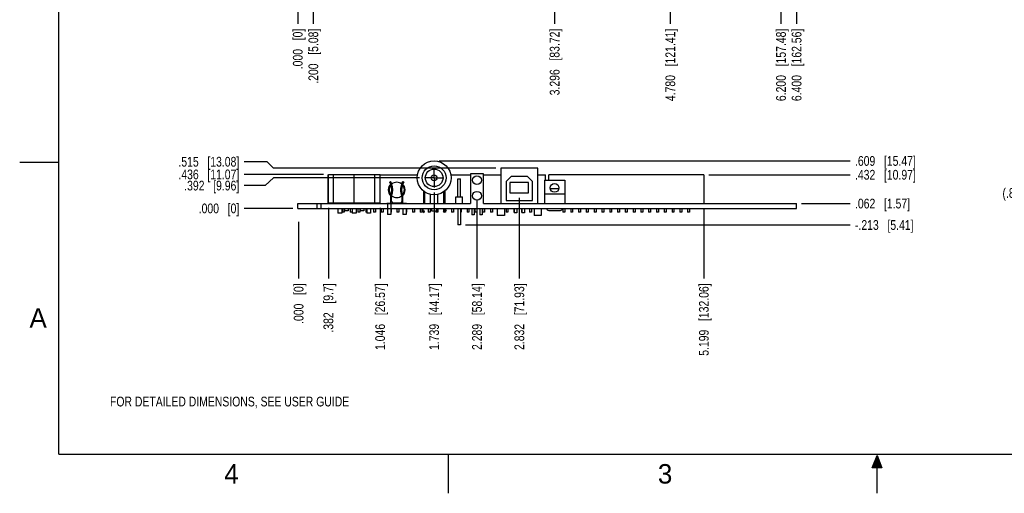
# Model space of a CAD drawing. Header units: inches. Extents: x 0 to 22, y 0 to 17.
# Tile 1 of 11: x 0 to 12.6, y 0 to 6.1. Entities that reach past the tile are written whole.
import ezdxf

# ---------------------------------------------------------------- set-up
doc = ezdxf.new("R2010")
doc.units = ezdxf.units.IN
doc.header["$LTSCALE"] = 1.21
doc.header["$MEASUREMENT"] = 0
doc.linetypes.add('CENTER', pattern=[0.6, 0.375, -0.075, 0.075, -0.075])
doc.layers.get('0').update_dxf_attribs({"linetype": 'CONTINUOUS'})
for name, color, linetype in [('02___PRT_ALL_AXES', 7, 'CONTINUOUS'), ('DETAIL', 7, 'CONTINUOUS'), ('DIMENSIONS', 7, 'CONTINUOUS')]:
    doc.layers.add(name, color=color, linetype=linetype)
doc.styles.get("Standard").update_dxf_attribs({"font": 'txt', "width": 0.8})
doc.styles.add('TEXTSTYLE_2', font='txt')
doc.dimstyles.new('DIMSTYLE_1', dxfattribs={"dimtxt": 0.125, "dimasz": 0.18, "dimexe": 0.18, "dimexo": 0.0625, "dimgap": 0.09, "dimtad": 0, "dimtih": 1, "dimtoh": 1, "dimdec": 3, "dimzin": 4, "dimdsep": 46, "dimtxsty": 'STANDARD', "dimblk": '_FILLED', "dimblk1": '_FILLED', "dimblk2": '_FILLED', "dimcen": 0.09, "dimadec": 0, "dimazin": 0, "dimtp": 0.01, "dimtm": 0.01, "dimtfac": 1, "dimtdec": 3, "dimtofl": 0, "dimtmove": 0, "dimatfit": 3, "dimldrblk": '_FILLED', "dimfxl": 1, "dimtolj": 1, "dimtzin": 4, "dimarcsym": 0})
doc.dimstyles.new('DIMSTYLE_3', dxfattribs={"dimtxt": 0.125, "dimasz": 0.18, "dimexe": 0.18, "dimexo": 0.0625, "dimgap": 0.09, "dimtad": 0, "dimtih": 1, "dimtoh": 1, "dimdec": 3, "dimzin": 4, "dimdsep": 46, "dimtxsty": 'STANDARD', "dimblk": '_FILLED', "dimblk1": '_FILLED', "dimblk2": '_FILLED', "dimcen": 0.09, "dimadec": 0, "dimazin": 0, "dimtp": 0.01, "dimtm": 0.01, "dimtfac": 1, "dimtdec": 3, "dimtofl": 0, "dimtmove": 0, "dimatfit": 3, "dimldrblk": '_FILLED', "dimfxl": 1, "dimtolj": 1, "dimtzin": 4, "dimarcsym": 0})

# ---------------------------------------------------------------- blocks, each defined once
blk = doc.blocks.new('*D2')
at = {"layer": 'DIMENSIONS', "color": 2, "linetype": 'CONTINUOUS'}
blk.add_line((9.967, 6.651), (9.967, 6.026), dxfattribs=at)
at = {"layer": 'DIMENSIONS', "color": 2, "linetype": 'CONTINUOUS', "insert": (9.905, 5.964), "char_height": 0.125, "width": 1.425, "attachment_point": 3, "rotation": 90, "line_spacing_factor": 0.9}
blk.add_mtext('6.400{\\Ftxt.shx;\\W1.000000;\\H0.125000; }[162.56]', dxfattribs=at)
blk = doc.blocks.new('_FILLED')
at = {"color": 0, "linetype": 'BYBLOCK'}
blk.add_solid([(0, 0), (-1, 0.174), (-1, -0.174)], dxfattribs=at)
blk = doc.blocks.new('*D3')
at = {"layer": 'DIMENSIONS', "color": 2, "linetype": 'CONTINUOUS'}
blk.add_line((3.567, 6.651), (3.567, 6.026), dxfattribs=at)
at = {"layer": 'DIMENSIONS', "color": 2, "linetype": 'CONTINUOUS', "insert": (3.505, 5.964), "char_height": 0.125, "width": 0.825, "attachment_point": 3, "rotation": 90, "line_spacing_factor": 0.9}
blk.add_mtext('.000{\\Ftxt.shx;\\W1.000000;\\H0.125000; }[0]', dxfattribs=at)
blk = doc.blocks.new('*D9')
at = {"layer": 'DIMENSIONS', "color": 2, "linetype": 'CONTINUOUS'}
blk.add_line((3.767, 6.83), (3.767, 6.026), dxfattribs=at)
at = {"layer": 'DIMENSIONS', "color": 2, "linetype": 'CONTINUOUS', "insert": (3.705, 5.964), "char_height": 0.125, "width": 1.125, "attachment_point": 3, "rotation": 90, "line_spacing_factor": 0.9}
blk.add_mtext('.200{\\Ftxt.shx;\\W1.000000;\\H0.125000; }[5.08]', dxfattribs=at)
blk = doc.blocks.new('*D10')
at = {"layer": 'DIMENSIONS', "color": 2, "linetype": 'CONTINUOUS'}
blk.add_line((9.767, 6.726), (9.767, 6.026), dxfattribs=at)
at = {"layer": 'DIMENSIONS', "color": 2, "linetype": 'CONTINUOUS', "insert": (9.705, 5.964), "char_height": 0.125, "width": 1.425, "attachment_point": 3, "rotation": 90, "line_spacing_factor": 0.9}
blk.add_mtext('6.200{\\Ftxt.shx;\\W1.000000;\\H0.125000; }[157.48]', dxfattribs=at)
blk = doc.blocks.new('*D11')
at = {"layer": 'DIMENSIONS', "color": 2, "linetype": 'CONTINUOUS'}
blk.add_line((8.347, 9.061), (8.347, 6.026), dxfattribs=at)
at = {"layer": 'DIMENSIONS', "color": 2, "linetype": 'CONTINUOUS', "insert": (8.285, 5.964), "char_height": 0.125, "width": 1.425, "attachment_point": 3, "rotation": 90, "line_spacing_factor": 0.9}
blk.add_mtext('4.780{\\Ftxt.shx;\\W1.000000;\\H0.125000; }[121.41]', dxfattribs=at)
blk = doc.blocks.new('*D32')
at = {"layer": 'DIMENSIONS', "color": 2, "linetype": 'CONTINUOUS'}
blk.add_line((6.863, 6.83), (6.863, 6.026), dxfattribs=at)
at = {"layer": 'DIMENSIONS', "color": 2, "linetype": 'CONTINUOUS', "insert": (6.801, 5.964), "char_height": 0.125, "width": 1.325, "attachment_point": 3, "rotation": 90, "line_spacing_factor": 0.9}
blk.add_mtext('3.296{\\Ftxt.shx;\\W1.000000;\\H0.125000; }[83.72]', dxfattribs=at)
blk = doc.blocks.new('*D34')
at = {"layer": 'DIMENSIONS', "color": 2, "linetype": 'CONTINUOUS'}
for p, q in [((3.258, 4.05), (3.149, 3.951)), ((5.129, 4.05), (3.258, 4.05)), ((3.149, 3.951), (2.88, 3.951))]:
    blk.add_line(p, q, dxfattribs=at)
at = {"layer": 'DIMENSIONS', "color": 2, "linetype": 'CONTINUOUS', "insert": (2.817, 4.013), "char_height": 0.125, "width": 1.125, "attachment_point": 3, "line_spacing_factor": 0.9}
blk.add_mtext('.392{\\Ftxt.shx;\\W1.000000;\\H0.125000; }[9.96]', dxfattribs=at)
blk = doc.blocks.new('*D35')
at = {"layer": 'DIMENSIONS', "color": 2, "linetype": 'CONTINUOUS'}
blk.add_line((3.505, 3.658), (2.88, 3.658), dxfattribs=at)
at = {"layer": 'DIMENSIONS', "color": 2, "linetype": 'CONTINUOUS', "insert": (2.817, 3.72), "char_height": 0.125, "width": 0.825, "attachment_point": 3, "line_spacing_factor": 0.9}
blk.add_mtext('.000{\\Ftxt.shx;\\W1.000000;\\H0.125000; }[0]', dxfattribs=at)
blk = doc.blocks.new('*D36')
at = {"layer": 'DIMENSIONS', "color": 2, "linetype": 'CONTINUOUS'}
blk.add_line((3.898, 4.094), (2.88, 4.094), dxfattribs=at)
at = {"layer": 'DIMENSIONS', "color": 2, "linetype": 'CONTINUOUS', "insert": (2.817, 4.156), "char_height": 0.125, "width": 1.225, "attachment_point": 3, "line_spacing_factor": 0.9}
blk.add_mtext('.436{\\Ftxt.shx;\\W1.000000;\\H0.125000; }[11.07]', dxfattribs=at)
blk = doc.blocks.new('*D37')
at = {"layer": 'DIMENSIONS', "color": 2, "linetype": 'CONTINUOUS'}
for p, q in [((3.176, 4.257), (2.88, 4.257)), ((3.256, 4.173), (3.176, 4.257)), ((6.111, 4.173), (3.256, 4.173))]:
    blk.add_line(p, q, dxfattribs=at)
at = {"layer": 'DIMENSIONS', "color": 2, "linetype": 'CONTINUOUS', "insert": (2.817, 4.319), "char_height": 0.125, "width": 1.225, "attachment_point": 3, "line_spacing_factor": 0.9}
blk.add_mtext('.515{\\Ftxt.shx;\\W1.000000;\\H0.125000; }[13.08]', dxfattribs=at)
blk = doc.blocks.new('*D38')
at = {"layer": 'DIMENSIONS', "color": 2, "linetype": 'CONTINUOUS'}
blk.add_line((8.84, 4.09), (10.655, 4.09), dxfattribs=at)
at = {"layer": 'DIMENSIONS', "color": 2, "linetype": 'CONTINUOUS', "insert": (10.717, 4.152), "char_height": 0.125, "width": 1.225, "attachment_point": 1, "line_spacing_factor": 0.9}
blk.add_mtext('.432{\\Ftxt.shx;\\W1.000000;\\H0.125000; }[10.97]', dxfattribs=at)
blk = doc.blocks.new('*D39')
at = {"layer": 'DIMENSIONS', "color": 2, "linetype": 'CONTINUOUS'}
blk.add_line((10.03, 3.72), (10.655, 3.72), dxfattribs=at)
at = {"layer": 'DIMENSIONS', "color": 2, "linetype": 'CONTINUOUS', "insert": (10.717, 3.782), "char_height": 0.125, "width": 1.125, "attachment_point": 1, "line_spacing_factor": 0.9}
blk.add_mtext('.062{\\Ftxt.shx;\\W1.000000;\\H0.125000; }[1.57]', dxfattribs=at)
blk = doc.blocks.new('*D40')
at = {"layer": 'DIMENSIONS', "color": 2, "linetype": 'CONTINUOUS'}
blk.add_line((5.719, 3.445), (10.655, 3.445), dxfattribs=at)
at = {"layer": 'DIMENSIONS', "color": 2, "linetype": 'CONTINUOUS', "insert": (10.717, 3.507), "char_height": 0.125, "width": 1.225, "attachment_point": 1, "line_spacing_factor": 0.9}
blk.add_mtext('-.213{\\Ftxt.shx;\\W1.000000;\\H0.125000; }[5.41]', dxfattribs=at)
blk = doc.blocks.new('*D41')
at = {"layer": 'DIMENSIONS', "color": 2, "linetype": 'CONTINUOUS'}
for p, q in [((13.044, 4.267), (13.044, 4.627)), ((14.141, 4.267), (12.919, 4.267)), ((14.537, 3.445), (12.919, 3.445)), ((13.044, 3.445), (13.044, 3.085))]:
    blk.add_line(p, q, dxfattribs=at)
at = {"layer": 'DIMENSIONS', "color": 2, "linetype": 'CONTINUOUS', "xscale": 0.18, "yscale": 0.18, "zscale": 0.18}
for p, rotation in [((13.044, 4.267), 270), ((13.044, 3.445), 90)]:
    blk.add_blockref('_FILLED', p, dxfattribs=dict(at, rotation=rotation))
at = {"layer": 'DIMENSIONS', "color": 2, "linetype": 'CONTINUOUS', "insert": (13.044, 3.918), "char_height": 0.125, "width": 1.425, "attachment_point": 2, "line_spacing_factor": 0.9}
blk.add_mtext('(.822{\\Ftxt.shx;\\W1.000000;\\H0.125000; }[20.88])', dxfattribs=at)
blk = doc.blocks.new('*D43')
at = {"layer": 'DIMENSIONS', "color": 2, "linetype": 'CONTINUOUS'}
blk.add_line((5.38, 4.267), (10.655, 4.267), dxfattribs=at)
at = {"layer": 'DIMENSIONS', "color": 2, "linetype": 'CONTINUOUS', "insert": (10.717, 4.329), "char_height": 0.125, "width": 1.225, "attachment_point": 1, "line_spacing_factor": 0.9}
blk.add_mtext('.609{\\Ftxt.shx;\\W1.000000;\\H0.125000; }[15.47]', dxfattribs=at)
blk = doc.blocks.new('*D44')
at = {"layer": 'DIMENSIONS', "color": 2, "linetype": 'CONTINUOUS'}
blk.add_line((3.578, 3.486), (3.578, 2.757), dxfattribs=at)
at = {"layer": 'DIMENSIONS', "color": 2, "linetype": 'CONTINUOUS', "insert": (3.516, 2.695), "char_height": 0.125, "width": 0.825, "attachment_point": 3, "rotation": 90, "line_spacing_factor": 0.9}
blk.add_mtext('.000{\\Ftxt.shx;\\W1.000000;\\H0.125000; }[0]', dxfattribs=at)
blk = doc.blocks.new('*D45')
at = {"layer": 'DIMENSIONS', "color": 2, "linetype": 'CONTINUOUS'}
blk.add_line((4.624, 3.666), (4.624, 2.757), dxfattribs=at)
at = {"layer": 'DIMENSIONS', "color": 2, "linetype": 'CONTINUOUS', "insert": (4.562, 2.695), "char_height": 0.125, "width": 1.325, "attachment_point": 3, "rotation": 90, "line_spacing_factor": 0.9}
blk.add_mtext('1.046{\\Ftxt.shx;\\W1.000000;\\H0.125000; }[26.57]', dxfattribs=at)
blk = doc.blocks.new('*D46')
at = {"layer": 'DIMENSIONS', "color": 2, "linetype": 'CONTINUOUS'}
blk.add_line((5.317, 3.862), (5.317, 2.757), dxfattribs=at)
at = {"layer": 'DIMENSIONS', "color": 2, "linetype": 'CONTINUOUS', "insert": (5.255, 2.695), "char_height": 0.125, "width": 1.325, "attachment_point": 3, "rotation": 90, "line_spacing_factor": 0.9}
blk.add_mtext('1.739{\\Ftxt.shx;\\W1.000000;\\H0.125000; }[44.17]', dxfattribs=at)
blk = doc.blocks.new('*D47')
at = {"layer": 'DIMENSIONS', "color": 2, "linetype": 'CONTINUOUS'}
blk.add_line((6.41, 3.794), (6.41, 2.757), dxfattribs=at)
at = {"layer": 'DIMENSIONS', "color": 2, "linetype": 'CONTINUOUS', "insert": (6.348, 2.695), "char_height": 0.125, "width": 1.325, "attachment_point": 3, "rotation": 90, "line_spacing_factor": 0.9}
blk.add_mtext('2.832{\\Ftxt.shx;\\W1.000000;\\H0.125000; }[71.93]', dxfattribs=at)
blk = doc.blocks.new('*D48')
at = {"layer": 'DIMENSIONS', "color": 2, "linetype": 'CONTINUOUS'}
blk.add_line((5.867, 3.757), (5.867, 2.757), dxfattribs=at)
at = {"layer": 'DIMENSIONS', "color": 2, "linetype": 'CONTINUOUS', "insert": (5.805, 2.695), "char_height": 0.125, "width": 1.325, "attachment_point": 3, "rotation": 90, "line_spacing_factor": 0.9}
blk.add_mtext('2.289{\\Ftxt.shx;\\W1.000000;\\H0.125000; }[58.14]', dxfattribs=at)
blk = doc.blocks.new('*D49')
at = {"layer": 'DIMENSIONS', "color": 2, "linetype": 'CONTINUOUS'}
blk.add_line((8.777, 3.657), (8.777, 2.757), dxfattribs=at)
at = {"layer": 'DIMENSIONS', "color": 2, "linetype": 'CONTINUOUS', "insert": (8.715, 2.695), "char_height": 0.125, "width": 1.425, "attachment_point": 3, "rotation": 90, "line_spacing_factor": 0.9}
blk.add_mtext('5.199{\\Ftxt.shx;\\W1.000000;\\H0.125000; }[132.06]', dxfattribs=at)
blk = doc.blocks.new('*D50')
at = {"layer": 'DIMENSIONS', "color": 2, "linetype": 'CONTINUOUS'}
blk.add_line((3.96, 3.666), (3.96, 2.757), dxfattribs=at)
at = {"layer": 'DIMENSIONS', "color": 2, "linetype": 'CONTINUOUS', "insert": (3.898, 2.695), "char_height": 0.125, "width": 1.025, "attachment_point": 3, "rotation": 90, "line_spacing_factor": 0.9}
blk.add_mtext('.382{\\Ftxt.shx;\\W1.000000;\\H0.125000; }[9.7]', dxfattribs=at)

msp = doc.modelspace()

# ---------------------------------------------------------------- hatches: boundary and pattern name
at = {"linetype": 'CONTINUOUS'}
msp.add_hatch(color=2, dxfattribs=at).paths.add_polyline_path([(10.9375, 0.3287), (11, 0.485), (11.0625, 0.3287)])

# ---------------------------------------------------------------- linework, layer by layer
at = {"color": 2, "linetype": 'CONTINUOUS'}
for p, q in [((0, 4.25), (0.5, 4.25)), ((5.5, 0), (5.5, 0.5)), ((10.9375, 0.3287), (11, 0.485)), ((11, 0.485), (11.0625, 0.3287)), ((11, 0), (11, 0.485)), ((11.0625, 0.3287), (10.9375, 0.3287))]:
    msp.add_line(p, q, dxfattribs=at)
at = {"color": 7, "linetype": 'CONTINUOUS'}
for p, q in [((6.1731, 4.1729), (6.1731, 3.7199)), ((6.6471, 4.1729), (6.1731, 4.1729)), ((6.6471, 3.7199), (6.6471, 4.1729)), ((3.9571, 3.7199), (3.9571, 4.0899)), ((3.9571, 4.0899), (3.9601, 4.0899)), ((3.9601, 3.7289), (3.9601, 4.0939)), ((3.9601, 4.0939), (4.6241, 4.0939)), ((4.026, 3.7289), (4.026, 4.0939)), ((4.2915, 3.7289), (4.2915, 4.0939)), ((4.557, 3.7289), (4.557, 4.0939)), ((4.6241, 3.7289), (4.6241, 4.0939)), ((4.6241, 4.0899), (5.1038, 4.0899)), ((5.5303, 4.0899), (5.7821, 4.0899)), ((5.7821, 4.0999), (5.7821, 3.7199)), ((5.9521, 4.0999), (5.7821, 4.0999)), ((5.9521, 3.7199), (5.9521, 4.0999)), ((5.9521, 4.0899), (6.1731, 4.0899)), ((6.3051, 4.0659), (6.2401, 4.0009)), ((6.5151, 4.0659), (6.3051, 4.0659)), ((6.5801, 4.0009), (6.5151, 4.0659)), ((6.6471, 4.0899), (6.7471, 4.0899)), ((6.7471, 4.0199), (6.7471, 4.0899)), ((6.7871, 4.0199), (6.7871, 4.0899)), ((8.7771, 4.0899), (6.7871, 4.0899)), ((8.7771, 4.0899), (8.7771, 3.7199)), ((4.7458, 3.9912), (4.7553, 3.9999)), ((4.7621, 3.9733), (4.7458, 3.9912)), ((4.7562, 4.0021), (4.7482, 3.9934)), ((4.7553, 3.9999), (4.7724, 3.9811)), ((4.7704, 3.9833), (4.7562, 4.0021)), ((4.7724, 3.9692), (4.7625, 3.9592)), ((4.7724, 3.9811), (4.7724, 3.9692)), ((4.9037, 3.9833), (4.9017, 3.9811)), ((4.9017, 3.9811), (4.9017, 3.9692)), ((4.9116, 3.9592), (4.9017, 3.9692)), ((4.9026, 3.9819), (4.9179, 4.0021)), ((4.9026, 3.9684), (4.9026, 3.9819)), ((4.9266, 3.9926), (4.9121, 3.9733)), ((4.9121, 3.9733), (4.9284, 3.9912)), ((4.9179, 4.0021), (4.9266, 3.9926)), ((4.9284, 3.9912), (4.9267, 3.9927)), ((5.6216, 3.8059), (5.6216, 4.0359)), ((5.6216, 4.0359), (5.6566, 4.0359)), ((5.6566, 3.8059), (5.6566, 4.0359)), ((6.2401, 4.0009), (6.2401, 3.7599)), ((6.2901, 3.9919), (6.2901, 3.8569)), ((6.5301, 3.9919), (6.2901, 3.9919)), ((6.5301, 3.8569), (6.5301, 3.9919)), ((6.5801, 3.7599), (6.5801, 4.0009)), ((6.7331, 4.0199), (6.7331, 3.7199)), ((6.7331, 4.0199), (6.9931, 4.0199)), ((6.9931, 4.0199), (6.9931, 3.7199)), ((4.7621, 3.7199), (4.7621, 3.8165)), ((4.7724, 3.7449), (4.7724, 3.8206)), ((4.9017, 3.8206), (4.9017, 3.7449)), ((4.9021, 3.8195), (4.9026, 3.8201)), ((4.9026, 3.8201), (4.9026, 3.7449)), ((4.9121, 3.8165), (4.9121, 3.7199)), ((5.1795, 3.8822), (5.1795, 3.7199)), ((5.1945, 3.8709), (5.1945, 3.7199)), ((5.2721, 3.7199), (5.2721, 3.8377)), ((5.3621, 3.8377), (5.3621, 3.7199)), ((5.4394, 3.8707), (5.4394, 3.7199)), ((5.4546, 3.8822), (5.4546, 3.7199)), ((5.5961, 3.7199), (5.5961, 3.8059)), ((5.5961, 3.8059), (5.6821, 3.8059)), ((5.6821, 3.7199), (5.6821, 3.8059)), ((6.2901, 3.8569), (6.5301, 3.8569)), ((6.7331, 3.8439), (6.9931, 3.8439)), ((6.9177, 3.9079), (6.8084, 3.9079)), ((3.5671, 3.6579), (3.5671, 3.7199)), ((3.5671, 3.7199), (5.7821, 3.7199)), ((3.8171, 3.6579), (3.8171, 3.7199)), ((3.8641, 3.7199), (3.8641, 3.6579)), ((3.9601, 3.7289), (4.6241, 3.7289)), ((4.0821, 3.7289), (4.0821, 3.7199)), ((4.1321, 3.7289), (4.1321, 3.7199)), ((4.1681, 3.7289), (4.1681, 3.7199)), ((4.4161, 3.7289), (4.4161, 3.7199)), ((4.4521, 3.7289), (4.4521, 3.7199)), ((4.5021, 3.7289), (4.5021, 3.7199)), ((4.7121, 3.7199), (4.7121, 3.7219)), ((4.7621, 3.7219), (4.7121, 3.7219)), ((4.7201, 3.7199), (4.7201, 3.6579)), ((4.7671, 3.6579), (4.7671, 3.7199)), ((4.7874, 3.7299), (4.8876, 3.7299)), ((4.9621, 3.7219), (4.9121, 3.7219)), ((4.9621, 3.7199), (4.9621, 3.7219)), ((5.9521, 3.7199), (9.9671, 3.7199)), ((6.2401, 3.7599), (6.5801, 3.7599)), ((9.9671, 3.6579), (9.9671, 3.7199)), ((3.5671, 3.6579), (9.9671, 3.6579)), ((4.0821, 3.6579), (4.0821, 3.5949)), ((4.1321, 3.5949), (4.0821, 3.5949)), ((4.1321, 3.6579), (4.1321, 3.5949)), ((4.1396, 3.6579), (4.1396, 3.6079)), ((4.1646, 3.6079), (4.1396, 3.6079)), ((4.1646, 3.6579), (4.1646, 3.6079)), ((4.1681, 3.6579), (4.1681, 3.6269)), ((4.2161, 3.6269), (4.1681, 3.6269)), ((4.2161, 3.6579), (4.2161, 3.6269)), ((4.2396, 3.6579), (4.2396, 3.6079)), ((4.2646, 3.6079), (4.2396, 3.6079)), ((4.2646, 3.6579), (4.2646, 3.6079)), ((4.2671, 3.6579), (4.2671, 3.5949)), ((4.3171, 3.5949), (4.2671, 3.5949)), ((4.3171, 3.6579), (4.3171, 3.5949)), ((4.3396, 3.6579), (4.3396, 3.6079)), ((4.3646, 3.6079), (4.3396, 3.6079)), ((4.3646, 3.6579), (4.3646, 3.6079)), ((4.3681, 3.6579), (4.3681, 3.6269)), ((4.4161, 3.6269), (4.3681, 3.6269)), ((4.4161, 3.6579), (4.4161, 3.6269)), ((4.4396, 3.6579), (4.4396, 3.6079)), ((4.4521, 3.6079), (4.4396, 3.6079)), ((4.4521, 3.6579), (4.4521, 3.5949)), ((4.5021, 3.5949), (4.4521, 3.5949)), ((4.5021, 3.6579), (4.5021, 3.5949)), ((4.5396, 3.6579), (4.5396, 3.6079)), ((4.5646, 3.6079), (4.5396, 3.6079)), ((4.5646, 3.6579), (4.5646, 3.6079)), ((4.6396, 3.6579), (4.6396, 3.6079)), ((4.6646, 3.6079), (4.6396, 3.6079)), ((4.6646, 3.6579), (4.6646, 3.6079)), ((4.7171, 3.6579), (4.7171, 3.5799)), ((4.7601, 3.5799), (4.7171, 3.5799)), ((4.7601, 3.6579), (4.7601, 3.5799)), ((4.7646, 3.6079), (4.7601, 3.6079)), ((4.7646, 3.6579), (4.7646, 3.6079)), ((4.8396, 3.6579), (4.8396, 3.6079)), ((4.8646, 3.6079), (4.8396, 3.6079)), ((4.8646, 3.6579), (4.8646, 3.6079)), ((4.9141, 3.6579), (4.9141, 3.5799)), ((4.9571, 3.5799), (4.9141, 3.5799)), ((4.9571, 3.6579), (4.9571, 3.5799)), ((4.9646, 3.6079), (4.9571, 3.6079)), ((4.9646, 3.6579), (4.9646, 3.6079)), ((5.0396, 3.6579), (5.0396, 3.6079)), ((5.0646, 3.6079), (5.0396, 3.6079)), ((5.0646, 3.6579), (5.0646, 3.6079)), ((5.1396, 3.6579), (5.1396, 3.6079)), ((5.1646, 3.6079), (5.1396, 3.6079)), ((5.1646, 3.6238), (5.1646, 3.6079)), ((5.1771, 3.6123), (5.1873, 3.6066)), ((5.1845, 3.6256), (5.1947, 3.6199)), ((5.1873, 3.6066), (5.1947, 3.6199)), ((5.2396, 3.6579), (5.2396, 3.6079)), ((5.2646, 3.6079), (5.2396, 3.6079)), ((5.2646, 3.6579), (5.2646, 3.6079)), ((5.2871, 3.6199), (5.2871, 3.6579)), ((5.3471, 3.6199), (5.2871, 3.6199)), ((5.3396, 3.6199), (5.3396, 3.6079)), ((5.3646, 3.6079), (5.3396, 3.6079)), ((5.3471, 3.6579), (5.3471, 3.6199)), ((5.3646, 3.6579), (5.3646, 3.6079)), ((5.4496, 3.6256), (5.4394, 3.6199)), ((5.4468, 3.6066), (5.4394, 3.6199)), ((5.4396, 3.6579), (5.4396, 3.62)), ((5.4396, 3.6195), (5.4396, 3.6079)), ((5.4461, 3.6079), (5.4396, 3.6079)), ((5.4571, 3.6123), (5.4468, 3.6066)), ((5.4646, 3.6079), (5.4492, 3.6079)), ((5.4646, 3.6179), (5.4646, 3.6079)), ((5.5396, 3.6579), (5.5396, 3.6079)), ((5.5646, 3.6079), (5.5396, 3.6079)), ((5.5646, 3.6579), (5.5646, 3.6079)), ((5.6216, 3.6579), (5.6216, 3.4449)), ((5.6566, 3.6579), (5.6566, 3.4449)), ((5.6646, 3.6079), (5.6566, 3.6079)), ((5.6646, 3.6579), (5.6646, 3.6079)), ((5.7396, 3.6579), (5.7396, 3.6079)), ((5.7646, 3.6079), (5.7396, 3.6079)), ((5.7646, 3.6579), (5.7646, 3.6079)), ((5.8021, 3.6579), (5.8021, 3.5749)), ((5.8321, 3.5749), (5.8021, 3.5749)), ((5.8321, 3.6579), (5.8321, 3.5749)), ((5.8396, 3.6579), (5.8396, 3.6079)), ((5.8646, 3.6079), (5.8396, 3.6079)), ((5.8646, 3.6579), (5.8646, 3.6079)), ((5.9021, 3.6579), (5.9021, 3.5749)), ((5.9321, 3.5749), (5.9021, 3.5749)), ((5.9321, 3.6579), (5.9321, 3.5749)), ((5.9396, 3.6579), (5.9396, 3.6079)), ((5.9646, 3.6079), (5.9396, 3.6079)), ((5.9646, 3.6579), (5.9646, 3.6079)), ((6.0396, 3.6579), (6.0396, 3.6079)), ((6.0646, 3.6079), (6.0396, 3.6079)), ((6.0646, 3.6579), (6.0646, 3.6079)), ((6.1281, 3.6579), (6.1281, 3.5659)), ((6.2181, 3.5659), (6.1281, 3.5659)), ((6.2181, 3.6579), (6.2181, 3.5659)), ((6.2396, 3.6579), (6.2396, 3.6079)), ((6.2646, 3.6079), (6.2396, 3.6079)), ((6.2646, 3.6579), (6.2646, 3.6079)), ((6.3396, 3.6579), (6.3396, 3.6079)), ((6.3431, 3.6079), (6.3396, 3.6079)), ((6.3431, 3.6579), (6.3431, 3.6009)), ((6.3791, 3.6009), (6.3431, 3.6009)), ((6.3791, 3.6579), (6.3791, 3.6009)), ((6.4396, 3.6579), (6.4396, 3.6079)), ((6.4411, 3.6079), (6.4396, 3.6079)), ((6.4411, 3.6579), (6.4411, 3.6009)), ((6.4771, 3.6009), (6.4411, 3.6009)), ((6.4771, 3.6579), (6.4771, 3.6009)), ((6.5396, 3.6579), (6.5396, 3.6079)), ((6.5646, 3.6079), (6.5396, 3.6079)), ((6.5646, 3.6579), (6.5646, 3.6079)), ((6.6021, 3.6579), (6.6021, 3.5659)), ((6.6921, 3.5659), (6.6021, 3.5659)), ((6.6921, 3.6579), (6.6921, 3.5659)), ((6.7876, 3.6309), (6.9386, 3.6309)), ((6.9696, 3.6579), (6.9696, 3.6079)), ((6.9946, 3.6079), (6.9696, 3.6079)), ((6.9946, 3.6579), (6.9946, 3.6079)), ((7.0696, 3.6579), (7.0696, 3.6079)), ((7.0946, 3.6079), (7.0696, 3.6079)), ((7.0946, 3.6579), (7.0946, 3.6079)), ((7.1696, 3.6579), (7.1696, 3.6079)), ((7.1946, 3.6079), (7.1696, 3.6079)), ((7.1946, 3.6579), (7.1946, 3.6079)), ((7.2696, 3.6579), (7.2696, 3.6079)), ((7.2946, 3.6079), (7.2696, 3.6079)), ((7.2946, 3.6579), (7.2946, 3.6079)), ((7.3696, 3.6579), (7.3696, 3.6079)), ((7.3946, 3.6079), (7.3696, 3.6079)), ((7.3946, 3.6579), (7.3946, 3.6079)), ((7.4696, 3.6579), (7.4696, 3.6079)), ((7.4946, 3.6079), (7.4696, 3.6079)), ((7.4946, 3.6579), (7.4946, 3.6079)), ((7.5696, 3.6579), (7.5696, 3.6079)), ((7.5946, 3.6079), (7.5696, 3.6079)), ((7.5946, 3.6579), (7.5946, 3.6079)), ((7.6696, 3.6579), (7.6696, 3.6079)), ((7.6946, 3.6079), (7.6696, 3.6079)), ((7.6946, 3.6579), (7.6946, 3.6079)), ((7.7696, 3.6579), (7.7696, 3.6079)), ((7.7946, 3.6079), (7.7696, 3.6079)), ((7.7946, 3.6579), (7.7946, 3.6079)), ((7.8696, 3.6579), (7.8696, 3.6079)), ((7.8946, 3.6079), (7.8696, 3.6079)), ((7.8946, 3.6579), (7.8946, 3.6079)), ((7.9696, 3.6579), (7.9696, 3.6079)), ((7.9946, 3.6079), (7.9696, 3.6079)), ((7.9946, 3.6579), (7.9946, 3.6079)), ((8.0696, 3.6579), (8.0696, 3.6079)), ((8.0946, 3.6079), (8.0696, 3.6079)), ((8.0946, 3.6579), (8.0946, 3.6079)), ((8.1696, 3.6579), (8.1696, 3.6079)), ((8.1946, 3.6079), (8.1696, 3.6079)), ((8.1946, 3.6579), (8.1946, 3.6079)), ((8.2696, 3.6579), (8.2696, 3.6079)), ((8.2946, 3.6079), (8.2696, 3.6079)), ((8.2946, 3.6579), (8.2946, 3.6079)), ((8.3696, 3.6579), (8.3696, 3.6079)), ((8.3946, 3.6079), (8.3696, 3.6079)), ((8.3946, 3.6579), (8.3946, 3.6079)), ((8.4696, 3.6579), (8.4696, 3.6079)), ((8.4946, 3.6079), (8.4696, 3.6079)), ((8.4946, 3.6579), (8.4946, 3.6079)), ((8.5696, 3.6579), (8.5696, 3.6079)), ((8.5946, 3.6079), (8.5696, 3.6079)), ((8.5946, 3.6579), (8.5946, 3.6079)), ((5.6566, 3.4449), (5.6216, 3.4449))]:
    msp.add_line(p, q, dxfattribs=at)
at = {"color": 7, "linetype": 'CONTINUOUS', "const_width": 0.02}
for points in [[(0.5, 16.5), (0.5, 0.5)], [(0.5, 0.5), (21.5, 0.5)]]:
    msp.add_lwpolyline(points, dxfattribs=at)
at = {"color": 7, "linetype": 'CONTINUOUS'}
for centre, radius in [((5.3171, 4.0499), 0.217), ((5.3171, 4.0499), 0.154), ((5.3171, 4.0499), 0.1125), ((5.3171, 4.0499), 0.038), ((5.8671, 4.0199), 0.056), ((6.8631, 3.9199), 0.056), ((5.8671, 3.8199), 0.056)]:
    msp.add_circle(centre, radius, dxfattribs=at)
for centre, radius, start, end in [((4.8371, 3.8949), 0.1085, 133.72868, 226.27132), ((4.8371, 3.8949), 0.0985, 131.01608, 220.79808), ((4.8371, 3.8949), 0.0984, 139.22447, 220.77553), ((4.6019, 3.8949), 0.173, 338.15976, 21.84024), ((4.8371, 3.8949), 0.0984, 131.67808, 138.53993), ((4.8371, 3.8949), 0.0984, 48.9702, 131.0298), ((4.6019, 3.8949), 0.186, 336.44846, 23.55154), ((5.0722, 3.8949), 0.186, 156.44846, 203.89399), ((5.0722, 3.8949), 0.173, 158.15976, 201.84024), ((4.8371, 3.8949), 0.0985, 48.32045, 48.98392), ((4.8371, 3.8949), 0.0985, 319.20192, 48.26926), ((4.8371, 3.8949), 0.0984, 41.46007, 48.27048), ((4.8371, 3.8949), 0.0984, 319.22447, 40.77553), ((4.8371, 3.8949), 0.1085, 313.72868, 46.27132), ((4.8371, 3.8949), 0.0984, 228.9702, 311.0298), ((4.7874, 3.7449), 0.015, 180, 270), ((4.8876, 3.7449), 0.015, 270, 360), ((4.8867, 3.7449), 0.015, 273.52231, 360), ((5.1947, 3.644), 0.0363, 157.54481, 240.86004), ((5.1947, 3.644), 0.0211, 138.76373, 240.86004), ((5.4394, 3.644), 0.0211, 299.13996, 41.17768), ((5.4394, 3.644), 0.0363, 299.13996, 22.45519), ((6.7876, 3.6579), 0.027, 180, 270), ((6.9386, 3.6579), 0.027, 270, 360)]:
    msp.add_arc(centre, radius, start, end, dxfattribs=at)
at = {"layer": '02___PRT_ALL_AXES', "color": 7, "linetype": 'CENTER'}
for q in [(5.3171, 4.175), (5.192, 4.0499), (5.3171, 3.9248), (5.4422, 4.0499)]:
    msp.add_line((5.3171, 4.0499), q, dxfattribs=at)

# ---------------------------------------------------------------- texts
at = {"color": 2, "linetype": 'CONTINUOUS', "char_height": 0.25, "width": 0.25, "attachment_point": 1, "line_spacing_factor": 0.9, "style": 'TEXTSTYLE_2'}
for s, insert in [('A', (0.125, 2.375)), ('3', (8.1875, 0.375)), ('4', (2.625, 0.375))]:
    msp.add_mtext(s, dxfattribs=dict(at, insert=insert))
at = {"layer": 'DETAIL', "color": 2, "linetype": 'CONTINUOUS', "insert": (1.1587, 1.2404), "char_height": 0.125, "width": 3.9, "attachment_point": 1, "line_spacing_factor": 0.9}
msp.add_mtext('FOR DETAILED DIMENSIONS, SEE USER GUIDE', dxfattribs=at)

# ---------------------------------------------------------------- dimensions: what is measured, and where the dimension line sits
at = {"layer": 'DIMENSIONS', "color": 2, "linetype": 'CONTINUOUS'}
for feature_location, offset, dtype, origin, picture, middle in [((8.3471, 9.0612), (0, -3.0349), 1, (3.5671, 9.1237), '*D11', (8.5039, 4.9831)), ((3.7671, 6.8302), (0, -0.8039), 1, (3.5671, 6.8927), '*D9', (3.8791, 5.1778)), ((6.8631, 6.8302), (0, -0.8039), 1, (3.5671, 6.8927), '*D32', (6.9975, 5.0331)), ((3.5670569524, 6.6512800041), (0, -0.625), 1, (3.5670569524, 6.7137800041), '*D3', (3.6790753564, 5.3277808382)), ((9.7671, 6.7262), (0, -0.6999), 1, (3.5671, 6.7887), '*D10', (9.9239, 4.9831)), ((9.9671, 6.6513), (0, -0.625), 1, (3.5671, 6.7138), '*D2', (10.1239, 4.9831)), ((6.1106, 4.1729), (-3.231, 0.0836), 0, (6.1731, 3.6579), '*D37', (1.9546, 4.2565)), ((5.3796, 4.2669), (5.275, 0), 0, (5.3171, 3.6579), '*D43', (11.3296, 4.2669)), ((3.8976, 4.0939), (-1.018, 0), 0, (3.9601, 3.6579), '*D36', (1.9546, 4.0939)), ((5.1295, 4.0499), (-2.2499, -0.0992), 0, (3.5671, 3.6579), '*D34', (2.0046, 3.9507)), ((8.8396, 4.0899), (1.815, 0), 0, (8.7771, 3.6579), '*D38', (11.3296, 4.0899)), ((5.3171, 3.8623), (0, -1.1049), 1, (3.578, 3.9248), '*D46', (5.4515, 1.7642)), ((6.4101, 3.7944), (0, -1.037), 1, (3.578, 3.8569), '*D47', (6.5445, 1.7642)), ((5.8671, 3.7574), (0, -1), 1, (3.578, 3.8199), '*D48', (6.0015, 1.7642)), ((10.0296, 3.7199), (0.625, 0), 0, (9.9671, 3.6579), '*D39', (11.2796, 3.7199)), ((3.5045569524, 3.6578854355), (-0.625, 0), 0, (3.5670569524, 3.6578854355), '*D35', (2.1545569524, 3.6578854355)), ((4.6241, 3.6664), (0, -0.909), 1, (3.578, 3.7289), '*D45', (4.7585, 1.7642)), ((3.9601, 3.6664), (0, -0.909), 1, (3.578, 3.7289), '*D50', (4.0721, 1.9589)), ((8.7771, 3.6574), (0, -0.9), 1, (3.578, 3.7199), '*D49', (8.9339, 1.7142)), ((3.5780409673, 3.4855452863), (0, -0.7281598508), 1, (3.5780409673, 3.5480452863), '*D44', (3.6900593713, 2.0588862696))]:
    dim = msp.add_ordinate_dim(feature_location=feature_location, offset=offset, dtype=dtype, origin=origin, dimstyle='DIMSTYLE_1', dxfattribs=at)
    dim.commit()
    dim.dimension.update_dxf_attribs({"geometry": picture, "text_midpoint": middle})
dim = msp.add_linear_dim(base=(13.0444, 4.2669), p1=(14.5373, 3.4449), p2=(14.1413, 4.2669), angle=90, text='(<>)', dimstyle='DIMSTYLE_3', dxfattribs=at)
dim.commit()
dim.dimension.update_dxf_attribs({"geometry": '*D41', "text_midpoint": (12.9694, 3.8559), "dimtype": 160})
dim = msp.add_ordinate_dim(feature_location=(5.7191, 3.4449), offset=(4.9355, 0), dtype=0, origin=(5.6566, 3.6579), text='-<>', dimstyle='DIMSTYLE_1', dxfattribs=at)
dim.commit()
dim.dimension.update_dxf_attribs({"geometry": '*D40', "text_midpoint": (11.3296, 3.4449)})

doc.saveas('drawing.dxf')
